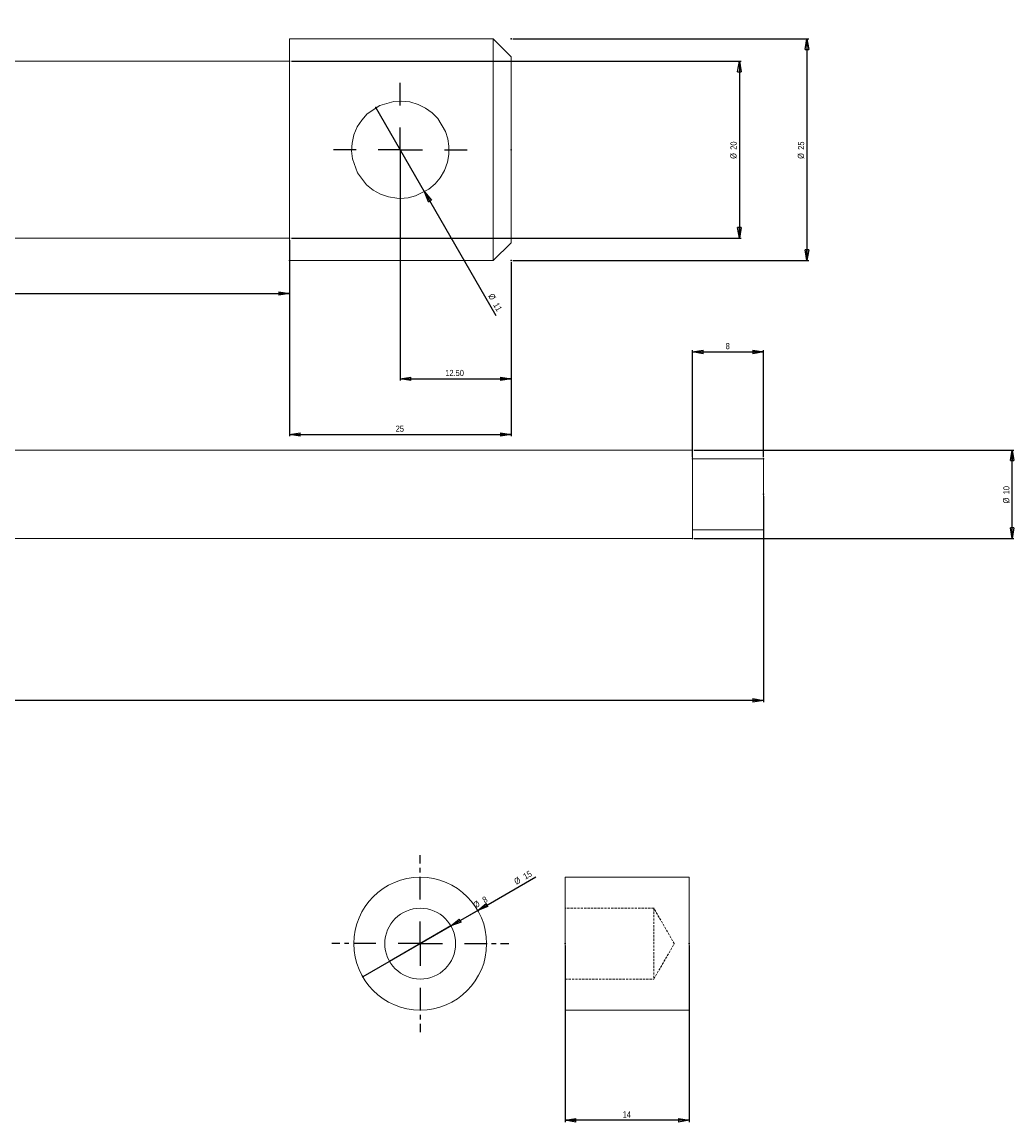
# Model space of a CAD drawing. Extents: x 4 to 1151, y -18 to 778.
# Tile 3 of 3: x 591 to 1151, y 157 to 778. Entities that reach past the tile are written whole.
import ezdxf

# ---------------------------------------------------------------- set-up
doc = ezdxf.new("R2010")
doc.units = 0
doc.header["$MEASUREMENT"] = 0
doc.header["$PDSIZE"] = -1
doc.linetypes.add('CENTERX2', pattern=[20.32, 12.7, -2.54, 2.54, -2.54])
doc.linetypes.add('HIDDEN', pattern=[1.905, 1.27, -0.635])
doc.styles.add('SLDTEXTSTYLE0', font='txt', dxfattribs={"width": 0.75})
doc.dimstyles.new('SLDDIMSTYLE0', dxfattribs={"dimtxt": 3.5, "dimasz": 6, "dimexe": 1, "dimexo": 0.0625, "dimgap": 0.875, "dimtad": 2, "dimlfac": 0.2, "dimzin": 12, "dimdsep": 46, "dimtxsty": 'Standard', "dimblk1": 'CLOSED', "dimblk2": 'CLOSED', "dimsah": 1, "dimcen": 0.09, "dimclrd": 7, "dimclre": 7, "dimclrt": 7, "dimadec": 0, "dimazin": 0, "dimtfac": 1, "dimtdec": 4, "dimtofl": 0, "dimtmove": 0, "dimatfit": 3, "dimfxl": 1, "dimtolj": 1, "dimtzin": 12, "dimarcsym": 0})
doc.dimstyles.new('SLDDIMSTYLE1', dxfattribs={"dimtxt": 3.5, "dimasz": 6, "dimexe": 1, "dimexo": 0.0625, "dimgap": 0.875, "dimtad": 2, "dimlfac": 0.2, "dimzin": 4, "dimdsep": 46, "dimtxsty": 'Standard', "dimblk1": 'CLOSED', "dimblk2": 'CLOSED', "dimsah": 1, "dimcen": 0.09, "dimclrd": 7, "dimclre": 7, "dimclrt": 7, "dimadec": 0, "dimazin": 0, "dimtfac": 1, "dimtdec": 4, "dimtofl": 0, "dimtmove": 0, "dimatfit": 3, "dimfxl": 1, "dimtolj": 1, "dimtzin": 12, "dimarcsym": 0})
doc.dimstyles.new('SLDDIMSTYLE2', dxfattribs={"dimtxt": 3.5, "dimasz": 6, "dimexe": 1, "dimexo": 0.0625, "dimgap": 0.875, "dimtad": 2, "dimlfac": 0.2, "dimzin": 12, "dimdsep": 46, "dimtxsty": 'Standard', "dimblk1": 'CLOSED', "dimblk2": 'CLOSED', "dimsah": 1, "dimcen": 0.09, "dimclrd": 7, "dimclre": 7, "dimclrt": 7, "dimadec": 0, "dimazin": 0, "dimtfac": 1, "dimtdec": 4, "dimtofl": 0, "dimtmove": 0, "dimatfit": 3, "dimfxl": 1, "dimtolj": 1, "dimtzin": 12, "dimarcsym": 0})
doc.dimstyles.new('SLDDIMSTYLE3', dxfattribs={"dimtxt": 3.5, "dimasz": 6, "dimexe": 1, "dimexo": 0.0625, "dimgap": 0.875, "dimtad": 2, "dimlfac": 0.2, "dimzin": 12, "dimdsep": 46, "dimtxsty": 'Standard', "dimblk1": 'CLOSED', "dimblk2": 'CLOSED', "dimsah": 1, "dimcen": 0.09, "dimclrd": 7, "dimclre": 7, "dimclrt": 7, "dimadec": 0, "dimazin": 0, "dimtfac": 1, "dimtdec": 4, "dimtofl": 0, "dimtmove": 0, "dimatfit": 3, "dimfxl": 1, "dimtolj": 1, "dimtzin": 12, "dimarcsym": 0})
doc.dimstyles.new('SLDDIMSTYLE4', dxfattribs={"dimtxt": 3.5, "dimasz": 6, "dimexe": 1, "dimexo": 0.0625, "dimgap": 0.875, "dimtad": 2, "dimlfac": 0.2, "dimzin": 12, "dimdsep": 46, "dimtxsty": 'Standard', "dimblk1": 'CLOSED', "dimblk2": 'CLOSED', "dimsah": 1, "dimcen": 0.09, "dimclrd": 7, "dimclre": 7, "dimclrt": 7, "dimadec": 0, "dimazin": 0, "dimtfac": 1, "dimtdec": 4, "dimtmove": 0, "dimatfit": 3, "dimfxl": 1, "dimtolj": 1, "dimtzin": 12, "dimarcsym": 0})
doc.dimstyles.new('SLDDIMSTYLE5', dxfattribs={"dimtxt": 3.5, "dimasz": 6, "dimexe": 1, "dimexo": 0.0625, "dimgap": 0.875, "dimtad": 2, "dimlfac": 0.2, "dimzin": 12, "dimdsep": 46, "dimtxsty": 'Standard', "dimblk1": 'CLOSED', "dimblk2": 'CLOSED', "dimsah": 1, "dimcen": 0.09, "dimclrd": 7, "dimclre": 7, "dimclrt": 7, "dimadec": 0, "dimazin": 0, "dimtfac": 1, "dimtdec": 4, "dimtmove": 0, "dimatfit": 3, "dimfxl": 1, "dimtolj": 1, "dimtzin": 12, "dimarcsym": 0})

# ---------------------------------------------------------------- blocks, each defined once
blk = doc.blocks.new('_CLOSED')
at = {"color": 0, "linetype": 'ByBlock', "lineweight": -2}
for p, q in [((-1, 0.166667), (0, 0)), ((-1, 0.166667), (-1, -0.166667)), ((0, 0), (-1, -0.166667)), ((0, 0), (-1, 0))]:
    blk.add_line(p, q, dxfattribs=at)
blk = doc.blocks.new('*D16')
at = {"color": 7}
for p, q in [((261.81, 654.66), (261.81, 623.51)), ((741.81, 654.66), (741.81, 623.51)), ((261.81, 624.51), (741.81, 624.51))]:
    blk.add_line(p, q, dxfattribs=at)
for p in [(261.81, 655.66), (741.81, 655.66)]:
    blk.add_point(p, dxfattribs=at)
at = {"xscale": 6, "yscale": 6}
for p, rotation in [((261.81, 624.51), 180), ((741.81, 624.51), 360)]:
    blk.add_blockref('_CLOSED', p, dxfattribs=dict(at, rotation=rotation))
at = {"color": 7, "insert": (488.47, 626.01), "char_height": 3.5, "attachment_point": 7, "style": 'SLDTEXTSTYLE0'}
blk.add_mtext('96', dxfattribs=at)
blk = doc.blocks.new('*D17')
at = {"color": 7}
for p, q in [((741.81, 642.16), (741.81, 543.86)), ((866.81, 642.16), (866.81, 543.86)), ((741.81, 544.86), (866.81, 544.86))]:
    blk.add_line(p, q, dxfattribs=at)
for p in [(741.81, 643.16), (866.81, 643.16)]:
    blk.add_point(p, dxfattribs=at)
at = {"xscale": 6, "yscale": 6}
for p, rotation in [((741.81, 544.86), 180), ((866.81, 544.86), 360)]:
    blk.add_blockref('_CLOSED', p, dxfattribs=dict(at, rotation=rotation))
at = {"color": 7, "insert": (801.7, 546.36), "char_height": 3.5, "attachment_point": 7, "style": 'SLDTEXTSTYLE0'}
blk.add_mtext('25', dxfattribs=at)
blk = doc.blocks.new('*D20')
at = {"color": 7}
for p, q in [((867.81, 768.16), (1034.85, 768.16)), ((1033.85, 768.16), (1033.85, 643.16)), ((867.81, 643.16), (1034.85, 643.16))]:
    blk.add_line(p, q, dxfattribs=at)
for p in [(866.81, 768.16), (866.81, 643.16)]:
    blk.add_point(p, dxfattribs=at)
at = {"xscale": 6, "yscale": 6}
for p, rotation in [((1033.85, 768.16), 90), ((1033.85, 643.16), 270)]:
    blk.add_blockref('_CLOSED', p, dxfattribs=dict(at, rotation=rotation))
at = {"color": 7, "char_height": 3.5, "attachment_point": 7, "rotation": 90, "style": 'SLDTEXTSTYLE0'}
for s, insert in [('25', (1032.35, 705.63)), ('%%c', (1032.35, 700.48))]:
    blk.add_mtext(s, dxfattribs=dict(at, insert=insert))
blk = doc.blocks.new('*D21')
at = {"color": 7}
for p, q in [((742.81, 755.66), (996.74, 755.66)), ((995.74, 755.66), (995.74, 655.66)), ((742.81, 655.66), (996.74, 655.66))]:
    blk.add_line(p, q, dxfattribs=at)
for p in [(741.81, 755.66), (741.81, 655.66)]:
    blk.add_point(p, dxfattribs=at)
at = {"xscale": 6, "yscale": 6}
for p, rotation in [((995.74, 755.66), 90), ((995.74, 655.66), 270)]:
    blk.add_blockref('_CLOSED', p, dxfattribs=dict(at, rotation=rotation))
at = {"color": 7, "char_height": 3.5, "attachment_point": 7, "rotation": 90, "style": 'SLDTEXTSTYLE0'}
for s, insert in [('20', (994.24, 705.63)), ('%%c', (994.24, 700.48))]:
    blk.add_mtext(s, dxfattribs=dict(at, insert=insert))
blk = doc.blocks.new('*D22')
at = {"color": 7}
blk.add_line((162.31, 674.79), (186.61, 632.7), dxfattribs=at)
blk.add_arc((144.49, 705.66), 83.25, 300, 360, dxfattribs=at)
for p in [(144.49, 705.66), (144.49, 705.66), (866.81, 705.66), (161.81, 675.66)]:
    blk.add_point(p, dxfattribs=at)
at = {"xscale": 6, "yscale": 6}
for p, rotation in [((227.74, 705.66), 87.9388667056), ((186.11, 633.56), 212.0611332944)]:
    blk.add_blockref('_CLOSED', p, dxfattribs=dict(at, rotation=rotation))
at = {"color": 7, "insert": (213.52, 661.73), "char_height": 3.5, "attachment_point": 7, "rotation": 60, "style": 'SLDTEXTSTYLE0'}
blk.add_mtext('60%%d', dxfattribs=at)
blk = doc.blocks.new('*D23')
at = {"color": 7}
for q in [(790.56, 729.48), (858.3, 612.14)]:
    blk.add_line((818.06, 681.84), q, dxfattribs=at)
for p in [(790.56, 729.48), (818.06, 681.84)]:
    blk.add_point(p, dxfattribs=at)
at = {"xscale": 6, "yscale": 6, "rotation": 120}
blk.add_blockref('_CLOSED', (818.06, 681.84), dxfattribs=at)
at = {"color": 7, "char_height": 3.5, "attachment_point": 7, "rotation": 300, "style": 'SLDTEXTSTYLE0'}
for s, insert in [('%%c', (853.68, 623.13)), ('11', (856.62, 618.04))]:
    blk.add_mtext(s, dxfattribs=dict(at, insert=insert))
blk = doc.blocks.new('*D24')
at = {"color": 7}
for p, q in [((804.31, 704.66), (804.31, 575.31)), ((866.81, 642.16), (866.81, 575.31)), ((804.31, 576.31), (866.81, 576.31))]:
    blk.add_line(p, q, dxfattribs=at)
for p in [(804.31, 705.66), (866.81, 643.16)]:
    blk.add_point(p, dxfattribs=at)
at = {"xscale": 6, "yscale": 6}
for p, rotation in [((804.31, 576.31), 180), ((866.81, 576.31), 360)]:
    blk.add_blockref('_CLOSED', p, dxfattribs=dict(at, rotation=rotation))
at = {"color": 7, "insert": (829.72, 577.81), "char_height": 3.5, "attachment_point": 7, "style": 'SLDTEXTSTYLE0'}
blk.add_mtext('12.50', dxfattribs=at)
blk = doc.blocks.new('SW_CENTERMARK1')
at = {"color": 7, "linetype": 'CENTERX2'}
for p, q in [((804.31, 730.66), (804.31, 745.66)), ((779.31, 705.66), (764.31, 705.66)), ((829.31, 705.66), (844.31, 705.66)), ((804.31, 680.66), (804.31, 665.66))]:
    blk.add_line(p, q, dxfattribs=at)
at = {"color": 7, "linetype": 'Continuous'}
for q in [(804.31, 718.16), (791.81, 705.66), (816.81, 705.66), (804.31, 693.16)]:
    blk.add_line((804.31, 705.66), q, dxfattribs=at)
blk = doc.blocks.new('*D26')
at = {"color": 7}
for p, q in [((149.29, 510.12), (149.29, 393.74)), ((1009.29, 510.12), (1009.29, 393.74)), ((1009.29, 394.74), (149.29, 394.74))]:
    blk.add_line(p, q, dxfattribs=at)
for p in [(149.29, 511.12), (1009.29, 511.12)]:
    blk.add_point(p, dxfattribs=at)
at = {"xscale": 6, "yscale": 6, "rotation": 180}
blk.add_blockref('_CLOSED', (149.29, 394.74), dxfattribs=at)
at = {"xscale": 6, "yscale": 6}
blk.add_blockref('_CLOSED', (1009.29, 394.74), dxfattribs=at)
at = {"color": 7, "insert": (575.38, 396.24), "char_height": 3.5, "attachment_point": 7, "style": 'SLDTEXTSTYLE0'}
blk.add_mtext('172', dxfattribs=at)
blk = doc.blocks.new('*D29')
at = {"color": 7}
for p, q in [((969.29, 532.12), (969.29, 592.5)), ((969.29, 591.5), (1009.29, 591.5)), ((1009.29, 532.12), (1009.29, 592.5))]:
    blk.add_line(p, q, dxfattribs=at)
for p in [(969.29, 531.12), (1009.29, 531.12)]:
    blk.add_point(p, dxfattribs=at)
at = {"xscale": 6, "yscale": 6, "rotation": 180}
blk.add_blockref('_CLOSED', (969.29, 591.5), dxfattribs=at)
at = {"xscale": 6, "yscale": 6}
blk.add_blockref('_CLOSED', (1009.29, 591.5), dxfattribs=at)
at = {"color": 7, "insert": (987.99, 593), "char_height": 3.5, "attachment_point": 7, "style": 'SLDTEXTSTYLE0'}
blk.add_mtext('8', dxfattribs=at)
blk = doc.blocks.new('*D31')
at = {"color": 7}
for p, q in [((970.29, 536.12), (1150.76, 536.12)), ((1149.76, 486.12), (1149.76, 536.12)), ((970.29, 486.12), (1150.76, 486.12))]:
    blk.add_line(p, q, dxfattribs=at)
for p in [(969.29, 536.12), (969.29, 486.12)]:
    blk.add_point(p, dxfattribs=at)
at = {"xscale": 6, "yscale": 6}
for p, rotation in [((1149.76, 536.12), 90), ((1149.76, 486.12), 270)]:
    blk.add_blockref('_CLOSED', p, dxfattribs=dict(at, rotation=rotation))
at = {"color": 7, "char_height": 3.5, "attachment_point": 7, "rotation": 90, "style": 'SLDTEXTSTYLE0'}
for s, insert in [('10', (1148.26, 511.1)), ('%%c', (1148.26, 505.95))]:
    blk.add_mtext(s, dxfattribs=dict(at, insert=insert))
blk = doc.blocks.new('*D32')
at = {"color": 7}
for q in [(880.88, 295.14), (783.09, 238.68)]:
    blk.add_line((848.04, 276.18), q, dxfattribs=at)
for p in [(848.04, 276.18), (783.09, 238.68)]:
    blk.add_point(p, dxfattribs=at)
at = {"xscale": 6, "yscale": 6, "rotation": 210}
blk.add_blockref('_CLOSED', (848.04, 276.18), dxfattribs=at)
at = {"color": 7, "char_height": 3.5, "attachment_point": 7, "rotation": 30, "style": 'SLDTEXTSTYLE0'}
for s, insert in [('15', (874.98, 293.46)), ('%%c', (869.89, 290.52))]:
    blk.add_mtext(s, dxfattribs=dict(at, insert=insert))
blk = doc.blocks.new('*D33')
at = {"color": 7}
for q in [(855.6, 280.54), (798.25, 247.43)]:
    blk.add_line((832.89, 267.43), q, dxfattribs=at)
for p in [(832.89, 267.43), (798.25, 247.43)]:
    blk.add_point(p, dxfattribs=at)
at = {"xscale": 6, "yscale": 6, "rotation": 210}
blk.add_blockref('_CLOSED', (832.89, 267.43), dxfattribs=at)
at = {"color": 7, "char_height": 3.5, "attachment_point": 7, "rotation": 30, "style": 'SLDTEXTSTYLE0'}
for s, insert in [('%%c', (846.86, 277.22)), ('8', (851.95, 280.16))]:
    blk.add_mtext(s, dxfattribs=dict(at, insert=insert))
blk = doc.blocks.new('SW_CENTERMARK2')
at = {"color": 7, "linetype": 'CENTERX2'}
for p, q in [((815.57, 282.43), (815.57, 307.43)), ((790.57, 257.43), (765.57, 257.43)), ((840.57, 257.43), (865.57, 257.43)), ((815.57, 232.43), (815.57, 207.43))]:
    blk.add_line(p, q, dxfattribs=at)
at = {"color": 7, "linetype": 'Continuous'}
for q in [(815.57, 269.93), (803.07, 257.43), (815.57, 244.93), (828.07, 257.43)]:
    blk.add_line((815.57, 257.43), q, dxfattribs=at)
blk = doc.blocks.new('*D35')
at = {"color": 7}
for p, q in [((897.44, 256.43), (897.44, 156.74)), ((967.44, 256.43), (967.44, 156.74)), ((967.44, 157.74), (897.44, 157.74))]:
    blk.add_line(p, q, dxfattribs=at)
for p in [(897.44, 257.43), (967.44, 257.43)]:
    blk.add_point(p, dxfattribs=at)
at = {"xscale": 6, "yscale": 6}
for p, rotation in [((897.44, 157.74), 180), ((967.44, 157.74), 360)]:
    blk.add_blockref('_CLOSED', p, dxfattribs=dict(at, rotation=rotation))
at = {"color": 7, "insert": (929.83, 159.24), "char_height": 3.5, "attachment_point": 7, "style": 'SLDTEXTSTYLE0'}
blk.add_mtext('14', dxfattribs=at)

msp = doc.modelspace()

# ---------------------------------------------------------------- linework, layer by layer
at = {"color": 7, "linetype": 'Continuous', "lineweight": 15}
for p, q in [((856.806, 768.16), (741.806, 768.16)), ((741.806, 643.16), (741.806, 768.16)), ((866.806, 758.16), (856.806, 768.16)), ((856.806, 705.66), (856.806, 768.16)), ((866.806, 758.16), (866.806, 705.66)), ((741.806, 755.66), (261.806, 755.66)), ((856.806, 643.16), (856.806, 705.66)), ((866.806, 705.66), (866.806, 653.16)), ((261.806, 655.66), (741.806, 655.66)), ((856.806, 643.16), (866.806, 653.16)), ((741.806, 643.16), (856.806, 643.16)), ((969.287, 536.123), (189.287, 536.123)), ((969.287, 511.123), (969.287, 536.123)), ((1009.287, 531.123), (969.287, 531.123)), ((1009.287, 511.123), (1009.287, 531.123)), ((969.287, 486.123), (969.287, 511.123)), ((1009.287, 491.123), (1009.287, 511.123)), ((969.287, 491.123), (1009.287, 491.123)), ((189.287, 486.123), (969.287, 486.123)), ((967.438, 294.927), (897.438, 294.927)), ((897.438, 219.927), (897.438, 294.927)), ((967.438, 219.927), (967.438, 294.927)), ((897.438, 219.927), (967.438, 219.927))]:
    msp.add_line(p, q, dxfattribs=at)
at = {"color": 9, "linetype": 'HIDDEN', "lineweight": 0}
for p, q in [((947.438, 277.427), (897.438, 277.427)), ((947.438, 277.427), (947.438, 237.427)), ((958.985, 257.427), (947.438, 277.427)), ((947.438, 237.427), (958.985, 257.427)), ((897.438, 237.427), (947.438, 237.427))]:
    msp.add_line(p, q, dxfattribs=at)
at = {"color": 7, "linetype": 'Continuous', "lineweight": 15, "flags": 128}
msp.add_lwpolyline([(804.306, 678.16), (808.666, 678.511), (812.895, 679.536), (820.5, 683.434), (823.922, 686.389), (826.819, 689.868), (829.211, 694.007), (830.866, 698.532), (831.677, 703.034), (831.736, 707.621), (831.1, 711.84), (829.833, 715.89), (825.491, 723.194), (822.3, 726.454), (818.611, 729.147), (814.323, 731.267), (809.694, 732.627), (805.205, 733.142), (800.687, 732.921), (792.741, 730.61), (785.656, 725.87), (782.513, 722.429), (779.983, 718.491), (778.14, 714.108), (777.067, 709.439), (776.817, 705.003), (777.278, 700.587), (780.071, 692.664), (785.322, 685.764), (788.969, 682.837), (793.079, 680.556), (797.566, 679.003), (802.287, 678.234), (804.306, 678.16)], dxfattribs=at)
at = {"color": 7, "linetype": 'Continuous', "lineweight": 15}
for radius in [37.5, 20]:
    msp.add_circle((815.566, 257.427), radius, dxfattribs=at)

# ---------------------------------------------------------------- block references
for name in ['SW_CENTERMARK1', 'SW_CENTERMARK2']:
    msp.add_blockref(name, (0, 0))

# ---------------------------------------------------------------- dimensions: what is measured, and where the dimension line sits
dim = msp.add_angular_dim_2l(base=(203.353, 764.527), line1=((144.486, 705.66), (161.806, 675.66)), line2=((144.486, 705.66), (866.806, 705.66)), dimstyle='SLDDIMSTYLE2')
dim.commit()
dim.dimension.update_dxf_attribs({"geometry": '*D22', "text_midpoint": (186.111, 777.757), "dimtype": 162})
at = {"color": 7}
for base, p1, p2, angle, picture, middle in [((1030.981, 643.16), (866.806, 768.16), (866.806, 643.16), 270, '*D20', (1030.981, 705.66)), ((992.87, 655.66), (741.806, 755.66), (741.806, 655.66), 270, '*D21', (992.87, 705.66)), ((1149.762, 536.123), (969.287, 486.123), (969.287, 536.123), 90, '*D31', (1149.762, 511.123))]:
    dim = msp.add_linear_dim(base=base, p1=p1, p2=p2, angle=angle, text='%%c<>', dimstyle='SLDDIMSTYLE3', dxfattribs=at)
    dim.commit()
    dim.dimension.update_dxf_attribs({"geometry": picture, "text_midpoint": middle, "dimtype": 160})
for p1, p2, dimstyle, picture, middle in [((790.556, 729.476), (818.056, 681.844), 'SLDDIMSTYLE4', '*D23', (854.965, 617.916)), ((783.09, 238.677), (848.042, 276.177), 'SLDDIMSTYLE4', '*D32', (875.122, 291.812)), ((798.246, 247.427), (832.887, 267.427), 'SLDDIMSTYLE5', '*D33', (851.003, 277.887))]:
    dim = msp.add_diameter_dim_2p(p1=p1, p2=p2, dimstyle=dimstyle)
    dim.commit()
    dim.dimension.update_dxf_attribs({"geometry": picture, "text_midpoint": middle, "dimtype": 163})
for base, p1, p2, dimstyle, picture, middle in [((866.806, 576.31), (804.306, 705.66), (866.806, 643.16), 'SLDDIMSTYLE1', '*D24', (835.556, 576.31)), ((741.806, 624.513), (261.806, 655.66), (741.806, 655.66), 'SLDDIMSTYLE0', '*D16', (491.071, 624.513)), ((866.806, 544.856), (741.806, 643.16), (866.806, 643.16), 'SLDDIMSTYLE0', '*D17', (804.306, 544.856))]:
    dim = msp.add_linear_dim(base=base, p1=p1, p2=p2, angle=180, dimstyle=dimstyle, dxfattribs=at)
    dim.commit()
    dim.dimension.update_dxf_attribs({"geometry": picture, "text_midpoint": middle, "dimtype": 160})
for base, p1, p2, picture, middle in [((1009.287, 591.5), (969.287, 531.123), (1009.287, 531.123), '*D29', (989.287, 591.5)), ((149.287, 394.738), (1009.287, 511.123), (149.287, 511.123), '*D26', (579.287, 394.738)), ((897.438, 157.743), (967.438, 257.427), (897.438, 257.427), '*D35', (932.438, 157.743))]:
    dim = msp.add_linear_dim(base=base, p1=p1, p2=p2, dimstyle='SLDDIMSTYLE0', dxfattribs=at)
    dim.commit()
    dim.dimension.update_dxf_attribs({"geometry": picture, "text_midpoint": middle, "dimtype": 160})

doc.saveas('drawing.dxf')
